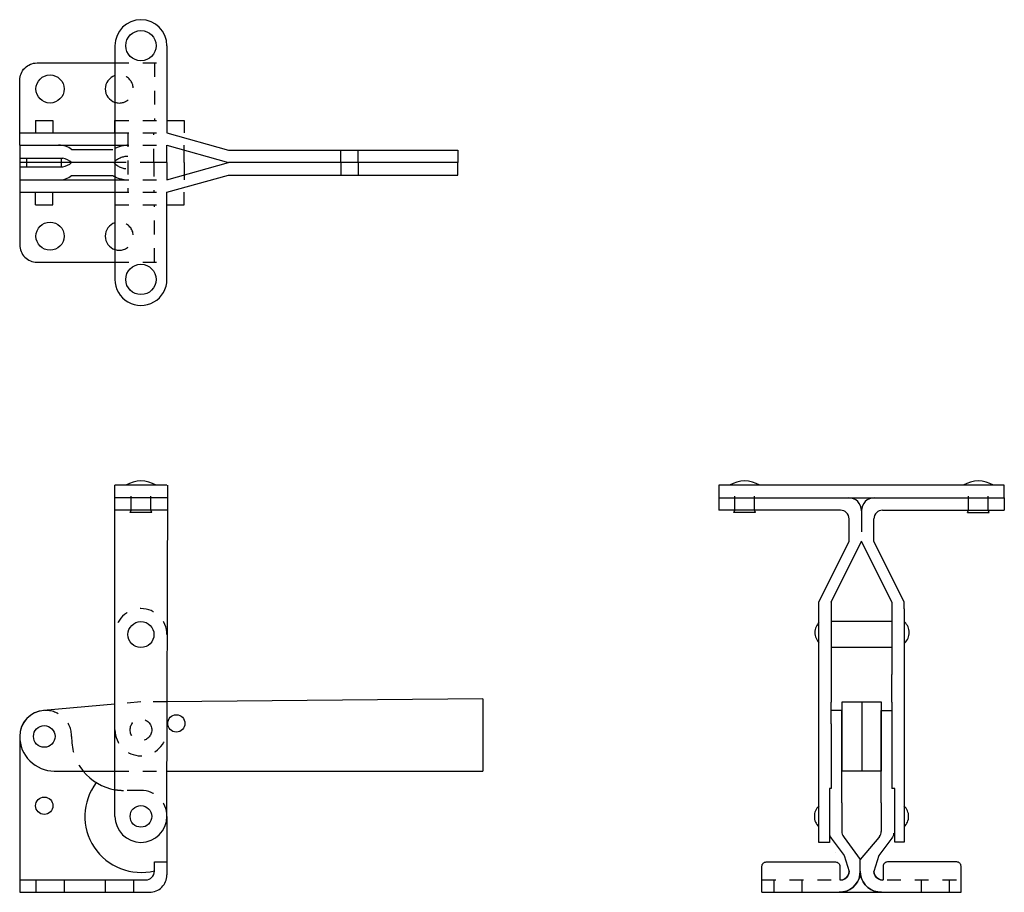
# Model space of a CAD drawing. Extents: x -0.57 to 6.54, y 0.46 to 6.76.
import ezdxf

# ---------------------------------------------------------------- set-up
doc = ezdxf.new("R2010")
doc.units = 0
doc.header["$LTSCALE"] = 0.18
doc.header["$MEASUREMENT"] = 0
doc.linetypes.add('HIDDEN', pattern=[0.375, 0.25, -0.125])
doc.layers.get('0').update_dxf_attribs({"linetype": 'CONTINUOUS'})
doc.layers.add('DIM', color=7, linetype='CONTINUOUS')
doc.layers.add('HIDDEN', color=7, linetype='HIDDEN')

msp = doc.modelspace()

# ---------------------------------------------------------------- linework, layer by layer
for p, q in [((-0.4506, 6.0289), (-0.3256, 6.0289)), ((-0.3256, 6.0289), (-0.3256, 5.9392)), ((0.4974, 6.0289), (0.6224, 6.0289)), ((0.4974, 6.0289), (0.6224, 6.0289)), ((0.6224, 6.0289), (0.6224, 5.9392)), ((0.6224, 6.0289), (0.6224, 5.9392)), ((0.6224, 5.7245), (0.6224, 5.8495)), ((0.6224, 5.7245), (0.6224, 5.5995)), ((2.5975, 5.7245), (0.9413, 5.7245)), ((2.5975, 5.6348), (2.5975, 5.7245)), ((0.9413, 5.6348), (2.5975, 5.6348)), ((-0.3256, 5.4201), (-0.3256, 5.5098)), ((0.6224, 5.4201), (0.6224, 5.5098)), ((0.6224, 5.4201), (0.6224, 5.5098)), ((-0.4506, 5.4201), (-0.3256, 5.4201)), ((0.4974, 5.4201), (0.6224, 5.4201)), ((0.4974, 5.4201), (0.6224, 5.4201)), ((5.825, 2.3325), (5.825, 2.3325)), ((5.2938, 2.0304), (5.2938, 1.8307)), ((5.7313, 1.8307), (5.7313, 2.0304)), ((5.2938, 1.6745), (5.2938, 1.8307)), ((5.7313, 1.8307), (5.7313, 1.6745)), ((5.2938, 1.6745), (5.2938, 1.487)), ((-0.1906, 1.5825), (-0.1906, 1.568)), ((5.2938, 1.487), (5.2938, 1.2075)), ((5.3702, 1.1024), (5.3702, 0.8962)), ((5.6548, 1.1024), (5.6548, 0.8962)), ((5.3818, 0.8599), (5.3875, 0.8519)), ((5.6432, 0.8599), (5.6375, 0.8519))]:
    msp.add_line(p, q)
at = {"extrusion": (0, -1.22465e-16, -1)}
for p, q in [((0.9413, 5.8142), (2.5975, 5.8142)), ((2.5975, 5.8142), (2.5975, 5.7245)), ((2.5975, 5.7245), (0.9413, 5.7245))]:
    msp.add_line(p, q, dxfattribs=at)
at = {"linetype": 'HIDDEN'}
for p, q in [((0.3094, 1.8325), (0.1224, 1.8157)), ((0.4974, 1.8325), (0.3094, 1.8325)), ((0.1224, 1.3325), (0.4974, 1.3325)), ((0.3099, 1.193), (0.1844, 1.193)), ((-0.5656, 0.5472), (-0.5339, 0.5472)), ((-0.4479, 0.5472), (-0.4479, 0.4575)), ((-0.2449, 0.5472), (-0.2449, 0.4575)), ((0.0521, 0.5472), (0.0521, 0.4575)), ((0.2551, 0.5472), (0.2551, 0.4575)), ((4.7938, 0.5472), (5.3275, 0.5472)), ((4.7938, 0.5472), (5.3275, 0.5472)), ((4.8798, 0.5472), (4.8798, 0.4575)), ((4.8798, 0.5472), (4.8798, 0.4575)), ((5.0828, 0.5472), (5.0828, 0.4575)), ((5.0828, 0.5472), (5.0828, 0.4575)), ((5.6975, 0.5472), (6.2313, 0.5472)), ((5.6975, 0.5472), (6.2313, 0.5472)), ((5.9423, 0.5472), (5.9423, 0.4575)), ((5.9423, 0.5472), (5.9423, 0.4575)), ((6.1453, 0.5472), (6.1453, 0.4575)), ((6.1453, 0.5472), (6.1453, 0.4575))]:
    msp.add_line(p, q, dxfattribs=at)
for points in [[(-0.5656, 5.8495), (-0.5656, 6.3183, -0.414214), (-0.4406, 6.4433), (0.1224, 6.4433)], [(-0.5656, 5.5995), (-0.5656, 5.1308, 0.414214), (-0.4406, 5.0058), (0.1224, 5.0058)], [(-0.3881, 1.7697, 0.398693), (-0.5656, 1.5825), (-0.5656, 0.4575)], [(-0.5656, 1.5825, 0.414214), (-0.3156, 1.3325), (0.1224, 1.3325)], [(-0.1075, 1.3325, 0.183447), (0.1224, 1.1981, 0.183447)], [(0.1224, 1.0055, 1), (0.4974, 1.0055, 1)], [(5.2805, 0.885, 0.163558), (5.2932, 0.8472), (5.3875, 0.7228)], [(5.7445, 0.885, -0.163558), (5.7318, 0.8472), (5.6375, 0.7228)], [(-0.5339, 0.5472), (0.3447, 0.5472, 0.414214), (0.4072, 0.6097), (0.4072, 0.6762), (0.4974, 0.6762)], [(4.7938, 0.4575), (4.7938, 0.645, -0.414214), (4.825, 0.6762), (5.325, 0.6762, -0.414214), (5.3563, 0.645)], [(4.7938, 0.4575), (4.7938, 0.645, -0.414214), (4.825, 0.6762), (5.325, 0.6762, -0.414214), (5.3563, 0.645)], [(6.2313, 0.4575), (6.2313, 0.645, 0.414214), (6.2, 0.6762), (5.7, 0.6762, 0.414214), (5.6688, 0.645)], [(6.2313, 0.4575), (6.2313, 0.645, 0.414214), (6.2, 0.6762), (5.7, 0.6762, 0.414214), (5.6688, 0.645)], [(0.3724, 0.4575, 0.414214), (0.4974, 0.5825, 0.414214)]]:
    msp.add_lwpolyline(points, format="xyb")
for points in [[(0.1224, 6.4433), (0.4974, 6.4433)], [(0.1224, 6.4433), (0.4974, 6.4433)], [(0.4077, 6.4433), (0.4077, 6.0289)], [(0.4077, 6.4433), (0.4077, 6.0289)], [(0.1224, 5.9392), (0.1224, 6.0289), (0.4974, 6.0289)], [(0.1224, 5.9392), (0.1224, 6.0289), (0.4974, 6.0289)], [(0.1224, 5.9392), (0.4974, 5.9392)], [(0.1224, 5.9392), (0.4974, 5.9392)], [(0.1224, 5.8495), (0.4974, 5.8495)], [(0.1224, 5.8495), (0.4974, 5.8495)], [(0.1224, 5.5995), (0.4974, 5.5995)], [(0.1224, 5.5995), (0.4974, 5.5995)], [(0.1224, 5.5098), (0.1224, 5.4201), (0.4974, 5.4201)], [(0.1224, 5.5098), (0.4974, 5.5098)], [(0.1224, 5.5098), (0.1224, 5.4201), (0.4974, 5.4201)], [(0.1224, 5.5098), (0.4974, 5.5098)], [(0.4077, 5.0058), (0.4077, 5.4201)], [(0.4077, 5.0058), (0.4077, 5.4201)], [(0.1224, 5.0058), (0.4974, 5.0058)], [(0.1224, 5.0058), (0.4974, 5.0058)]]:
    msp.add_lwpolyline(points, dxfattribs=at)
for points in [[(-0.5656, 5.9392), (0.1224, 5.9392)], [(-0.5656, 5.8495), (0.1224, 5.8495)], [(-0.5656, 5.5995), (0.1224, 5.5995)], [(-0.5656, 5.5098), (0.1224, 5.5098)], [(0.4974, 1.0055), (0.5034, 3.395)], [(5.2938, 1.2075), (5.2805, 1.2075), (5.2805, 0.885), (5.2805, 0.818), (5.2041, 0.818), (5.2041, 2.5511)], [(5.2938, 2.5511), (5.2938, 2.0304)], [(5.7313, 2.5511), (5.7313, 2.0304)], [(0.1224, 1.0055), (0.1224, 2.3175)], [(2.7781, 1.8542), (0.4974, 1.8325)], [(0.1224, 1.8157), (-0.3949, 1.7692)], [(0.4974, 1.3325), (2.7781, 1.3325)], [(-0.5656, 0.4575), (0.3724, 0.4575)]]:
    msp.add_lwpolyline(points)
at = {"flags": 128}
for points in [[(5.5037, 0.6101), (5.5013, 0.5834), (5.4948, 0.5578), (5.4835, 0.5335), (5.468, 0.5121), (5.449, 0.4931), (5.4276, 0.4777), (5.4033, 0.4664), (5.3777, 0.4598), (5.351, 0.4575), (5.3777, 0.4598), (5.4033, 0.4664), (5.4276, 0.4777), (5.449, 0.4931), (5.468, 0.5121), (5.4835, 0.5335), (5.4948, 0.5578), (5.5013, 0.5834)], [(5.3604, 0.5457), (5.377, 0.5475), (5.3919, 0.554), (5.405, 0.5641), (5.4151, 0.5772), (5.4216, 0.592), (5.4234, 0.6087), (5.4216, 0.592), (5.4151, 0.5772), (5.405, 0.5641), (5.3919, 0.554), (5.377, 0.5475)], [(5.6563, 0.4575), (5.6296, 0.4598), (5.604, 0.4664), (5.5797, 0.4777), (5.5583, 0.4931), (5.5393, 0.5121), (5.5239, 0.5335), (5.5132, 0.5578), (5.506, 0.5834), (5.5037, 0.6101), (5.506, 0.5834), (5.5132, 0.5578), (5.5239, 0.5335), (5.5393, 0.5121), (5.5583, 0.4931), (5.5797, 0.4777), (5.604, 0.4664), (5.6296, 0.4598)], [(5.6657, 0.5457), (5.6491, 0.5475), (5.6342, 0.554), (5.6212, 0.5641), (5.6111, 0.5772), (5.6051, 0.592), (5.6028, 0.6087), (5.6051, 0.592), (5.6111, 0.5772), (5.6212, 0.5641), (5.6342, 0.554), (5.6491, 0.5475)]]:
    msp.add_lwpolyline(points, close=True, dxfattribs=at)
for centre, radius in [((-0.3464, 6.2558), 0.1015), ((-0.3464, 5.1933), 0.1015), ((0.3099, 2.3175), 0.0938), ((0.5654, 1.6762), 0.0625), ((-0.3881, 1.5825), 0.0781), ((-0.3881, 1.0825), 0.0625), ((0.3099, 1.0055), 0.0781)]:
    msp.add_circle(centre, radius)
at = {"linetype": 'HIDDEN'}
msp.add_circle((0.3099, 1.63), 0.0781, dxfattribs=at)
for centre, radius, start, end in [((0.1536, 6.2558), 0.1015, 252.06838, 107.93162), ((0.1536, 6.2558), 0.1015, 252.06838, 107.93162), ((0.1536, 5.1933), 0.1015, 252.06838, 107.93162), ((0.1536, 5.1933), 0.1015, 252.06838, 107.93162), ((-0.3781, 1.5825), 0.1875, 0, 93.05279), ((0.1844, 1.568), 0.375, 180, 218.90272), ((0.1844, 1.568), 0.375, 260.4834, 270), ((0.3099, 1.0055), 0.1875, 0, 90)]:
    msp.add_arc(centre, radius, start, end, dxfattribs=at)
for centre, radius, start, end in [((-0.3781, 1.5825), 0.1875, 95.13202, 180), ((0.3099, 1.0055), 0.4047, 142.9642, 283.9113), ((5.4327, 0.8962), 0.0625, 180, 215.43314), ((5.5923, 0.8962), 0.0625, 324.56686, 0)]:
    msp.add_arc(centre, radius, start, end)
at = {"layer": 'DIM'}
for p, q in [((0.1224, 6.5683), (0.1224, 4.8808)), ((0.4974, 6.5683), (0.4974, 6.4433)), ((0.4974, 6.4433), (0.4974, 5.9392)), ((0.4974, 6.4433), (0.4974, 5.9392)), ((-0.4506, 6.0289), (-0.4506, 5.9392)), ((-0.5656, 5.8495), (-0.5656, 5.5995)), ((0.4974, 5.7245), (0.4974, 5.8495)), ((0.4974, 5.7245), (0.4974, 5.8495)), ((-0.1906, 5.8183), (0.107, 5.8183)), ((-0.5656, 5.7558), (-0.2531, 5.7558)), ((0.1224, 5.7245), (-0.5656, 5.7245)), ((-0.5656, 5.6933), (-0.2531, 5.6933)), ((-0.5131, 5.6933), (-0.5131, 5.7558)), ((-0.2631, 5.6933), (-0.2631, 5.7558)), ((0.4974, 5.7245), (0.4974, 5.5995)), ((0.4974, 5.5995), (0.9413, 5.7245)), ((0.4974, 5.7245), (0.4974, 5.5995)), ((-0.1906, 5.6308), (0.107, 5.6308)), ((0.4974, 5.5098), (0.9413, 5.6348)), ((-0.4506, 5.4201), (-0.4506, 5.5098)), ((0.4974, 5.4473), (0.4974, 5.5098)), ((0.4974, 5.4473), (0.4974, 5.5098)), ((0.4974, 5.0058), (0.4974, 5.4473)), ((0.4974, 5.0058), (0.4974, 5.4473)), ((0.4974, 4.8808), (0.4974, 5.0058)), ((0.1224, 2.3175), (0.1224, 3.395)), ((0.4974, 3.395), (0.1224, 3.395)), ((5.5125, 3.395), (4.4813, 3.395)), ((4.4813, 3.395), (4.4813, 3.2156)), ((6.5438, 3.395), (5.5125, 3.395)), ((6.5438, 3.3053), (6.5438, 3.395)), ((0.4974, 3.3053), (0.1224, 3.3053)), ((4.4813, 3.3053), (5.6063, 3.3053)), ((5.6063, 3.3053), (6.5438, 3.3053)), ((6.5438, 3.3053), (6.5438, 3.2156)), ((0.4974, 3.2156), (0.1224, 3.2156)), ((0.2318, 3.1999), (0.2393, 3.2156)), ((0.388, 3.1999), (0.2318, 3.1999)), ((0.388, 3.1999), (0.3805, 3.2156)), ((5.3603, 3.2156), (4.4813, 3.2156)), ((4.5906, 3.1999), (4.5982, 3.2156)), ((4.7469, 3.1999), (4.5906, 3.1999)), ((4.7469, 3.1999), (4.7393, 3.2156)), ((5.5125, 3.2115), (5.5125, 3.0596)), ((5.6647, 3.2156), (6.5438, 3.2156)), ((6.2781, 3.1999), (6.2857, 3.2156)), ((6.2781, 3.1999), (6.4344, 3.1999)), ((6.4344, 3.1999), (6.4268, 3.2156)), ((5.4228, 2.9928), (5.4228, 3.1531)), ((5.6022, 2.9928), (5.6022, 3.1531)), ((5.2041, 2.5511), (5.4228, 2.9928)), ((5.2938, 2.5511), (5.5125, 2.9928)), ((5.7313, 2.5511), (5.5125, 2.9928)), ((5.821, 2.5511), (5.6022, 2.9928)), ((5.821, 2.5043), (5.821, 2.5511)), ((5.821, 2.5043), (5.821, 0.82)), ((5.6375, 2.4112), (5.2936, 2.4112)), ((5.7311, 2.4112), (5.6375, 2.4112)), ((5.6375, 2.2237), (5.2936, 2.2237)), ((5.7311, 2.2237), (5.6375, 2.2237)), ((2.7781, 1.8542), (2.7781, 1.3325)), ((5.5141, 1.8325), (5.5141, 1.3325)), ((5.3702, 1.7692), (5.2938, 1.7692)), ((5.3702, 1.1024), (5.3702, 1.7692)), ((5.6548, 1.1024), (5.6548, 1.7692)), ((5.6548, 1.7692), (5.7313, 1.7692)), ((5.7313, 1.6745), (5.7313, 1.2075)), ((5.7535, 1.2069), (5.7313, 1.2075)), ((5.7535, 0.82), (5.7535, 1.2069)), ((0.4974, 1.0055), (0.4974, 0.5825)), ((5.3875, 0.8519), (5.5037, 0.6934)), ((5.6375, 0.8519), (5.5037, 0.6934)), ((5.821, 0.82), (5.7535, 0.82)), ((5.323, 0.7481), (5.323, 0.7481)), ((5.3875, 0.7228), (5.4234, 0.6087)), ((5.6375, 0.7228), (5.6028, 0.6087)), ((5.3563, 0.645), (5.3563, 0.5457)), ((5.5037, 0.6101), (5.5037, 0.6934)), ((5.6688, 0.645), (5.6688, 0.5457)), ((4.7938, 0.4575), (6.2313, 0.4575)), ((4.7938, 0.4575), (5.351, 0.4575)), ((5.6563, 0.4575), (6.2313, 0.4575))]:
    msp.add_line(p, q, dxfattribs=at)
at = {"layer": 'DIM', "linetype": 'HIDDEN'}
for p, q in [((0.2161, 5.9392), (0.2161, 5.5098)), ((0.2161, 5.9392), (0.2161, 5.5098)), ((0.4036, 5.7245), (0.4036, 5.9392)), ((0.4036, 5.7245), (0.4036, 5.9392)), ((0.4036, 5.7245), (0.1224, 5.7245)), ((0.4036, 5.7245), (0.1224, 5.7245)), ((0.4036, 5.7245), (0.4036, 5.5098)), ((0.4974, 5.7245), (0.4036, 5.7245)), ((0.4036, 5.7245), (0.4036, 5.5098)), ((0.4974, 5.7245), (0.4036, 5.7245)), ((0.2393, 3.2156), (0.2393, 3.395)), ((0.3805, 3.2156), (0.3805, 3.395)), ((4.5982, 3.2156), (4.5982, 3.395)), ((4.7393, 3.2156), (4.7393, 3.395)), ((6.2857, 3.2156), (6.2857, 3.395)), ((6.4268, 3.2156), (6.4268, 3.395))]:
    msp.add_line(p, q, dxfattribs=at)
at = {"layer": 'DIM', "extrusion": (0, -1.22465e-16, -1)}
for p, q in [((0.4974, 5.9392), (0.9413, 5.8142)), ((0.4974, 5.8495), (0.9413, 5.7245))]:
    msp.add_line(p, q, dxfattribs=at)
at = {"layer": 'DIM'}
msp.add_lwpolyline([(5.3734, 1.8325), (5.6548, 1.8325), (5.6548, 1.3325), (5.3734, 1.3325)], close=True, dxfattribs=at)
for centre in [(0.3099, 6.5683), (0.3099, 4.8808)]:
    msp.add_circle(centre, 0.1094, dxfattribs=at)
for centre, radius, start, end in [((0.3099, 6.5683), 0.1875, 0, 180), ((0.1536, 6.2558), 0.1015, 107.93162, 252.06838), ((0.1536, 6.2558), 0.1015, 107.93162, 252.06838), ((-0.2781, 5.7122), 0.1374, 50.49428, 92.63424), ((-0.2828, 5.6182), 0.1407, 49.06064, 77.80925), ((-0.2828, 5.8308), 0.1407, 282.19075, 310.93936), ((-0.2781, 5.7368), 0.1374, 267.36576, 309.50572), ((0.1536, 5.1933), 0.1015, 107.93162, 252.06838), ((0.1536, 5.1933), 0.1015, 107.93162, 252.06838), ((0.3099, 4.8808), 0.1875, 180, 0.00001), ((0.3099, 3.2192), 0.207, 58.10921, 121.89079), ((4.6688, 3.2192), 0.207, 58.10921, 121.89079), ((6.3563, 3.2192), 0.207, 58.10921, 121.89079), ((5.4188, 3.2115), 0.0938, 0, 90), ((5.6063, 3.2115), 0.0938, 90, 180), ((5.3603, 3.1531), 0.0625, 0, 90), ((5.6647, 3.1531), 0.0625, 90, 180), ((5.28, 2.3325), 0.1039, 133.78735, 226.21265), ((5.7531, 2.3325), 0.1039, 313.78735, 46.21265), ((5.276, 1.0055), 0.1039, 133.78735, 226.21265), ((5.7491, 1.0055), 0.1039, 313.78735, 46.21265)]:
    msp.add_arc(centre, radius, start, end, dxfattribs=at)
at = {"layer": 'DIM', "linetype": 'HIDDEN'}
for centre, radius, start, end in [((0.2206, 5.6275), 0.222, 91.16454, 120.79), ((0.2206, 5.6275), 0.222, 91.16454, 120.79), ((0.2175, 5.625), 0.1444, 90.53159, 136.40539), ((0.2175, 5.625), 0.1444, 90.53159, 136.40539), ((0.2175, 5.8241), 0.1444, 223.59461, 269.46841), ((0.2175, 5.8241), 0.1444, 223.59461, 269.46841), ((0.2206, 5.8215), 0.222, 239.21, 268.83546), ((0.2206, 5.8215), 0.222, 239.21, 268.83546), ((0.3099, 2.3175), 0.1875, 0, 180), ((0.3099, 1.63), 0.1875, 180, 0)]:
    msp.add_arc(centre, radius, start, end, dxfattribs=at)
at = {"layer": 'HIDDEN', "extrusion": (0, -1.22465e-16, -1)}
for p, q in [((1.7533, 5.7245), (1.7533, 5.8142)), ((1.8793, 5.7245), (1.8793, 5.8142))]:
    msp.add_line(p, q, dxfattribs=at)
at = {"layer": 'HIDDEN'}
for p, q in [((1.7533, 5.7245), (1.7533, 5.6348)), ((1.8793, 5.7245), (1.8793, 5.6348))]:
    msp.add_line(p, q, dxfattribs=at)

doc.saveas('drawing.dxf')
